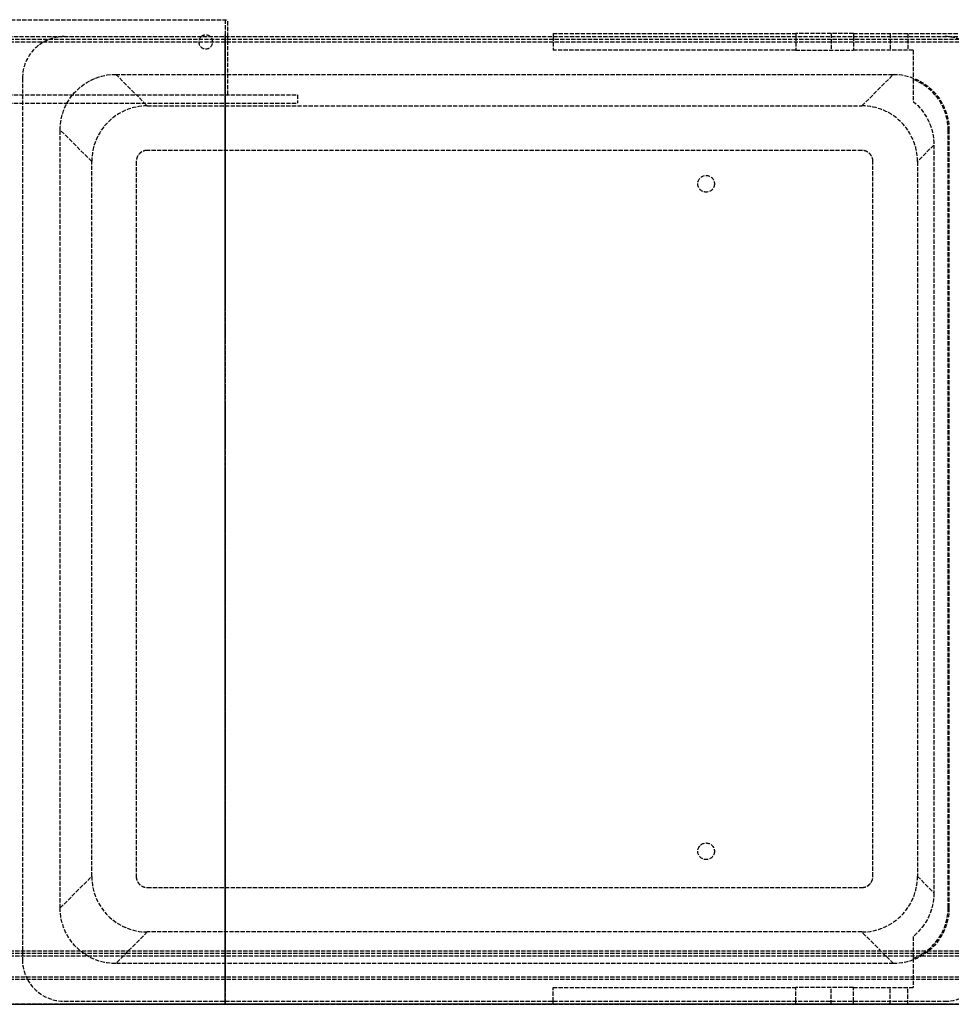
# Model space of a CAD drawing. Header units: millimetres. Extents: x -430 to 430, y 0 to 354.
# Tile 2 of 3: x -74 to 261, y 0 to 354. Entities that reach past the tile are written whole.
import ezdxf

# ---------------------------------------------------------------- set-up
doc = ezdxf.new("R2010")
doc.units = ezdxf.units.MM
doc.header["$LTSCALE"] = 10
doc.linetypes.add('ALLCAD_Strich', pattern=[0.2, 0.15, -0.05])
for name, color, linetype in [('BESCH_KONT_sich_schn_ansi_2d', 40, 'Continuous'), ('BESCH_KONT_sich_schn_grun_2d', 10, 'Continuous'), ('BESCH_KONT_sich_schn_seit_2d', 160, 'Continuous')]:
    doc.layers.add(name, color=color, linetype=linetype)

msp = doc.modelspace()

# ---------------------------------------------------------------- linework, layer by layer
at = {"layer": 'BESCH_KONT_sich_schn_ansi_2d', "linetype": 'ALLCAD_Strich'}
for p, q in [((430, 0, 401.09), (-430, 0, 401.09)), ((430, 0, 407), (-430, 0, 407)), ((430, 0, 400.59), (-430, 0, 400.59)), ((430, 0, 386), (-430, 0, 386)), ((430, 0, 385), (-430, 0, 385)), ((430, 0, 386.5), (-430, 0, 386.5)), ((430, 0, 387), (-430, 0, 387)), ((-371, 0, 1.5), (1, 0, 1.5)), ((-48, 0), (-91.27, 0)), ((-90.29, 0, 28), (-48.98, 0, 28)), ((-57.92, 0, 325), (-72.92, 0, 325)), ((-72.92, 0, 375), (-57.92, 0, 375)), ((-72.92, 0, 375), (-72.92, 0, 325)), ((-59.35, 0, 325), (-48, 0)), ((258.92, 0, 325), (-57.92, 0, 325)), ((-57.92, 0, 375), (258.92, 0, 375)), ((-57.92, 0, 325), (-57.92, 0, 375)), ((-48.98, 0, 28), (26, 0, 28)), ((-28.01, 0), (-48, 0)), ((-28.01, 0), (-39.36, 0, 325)), ((-32, 0, 1.25), (-32, 0, 4.25)), ((117.92, 0), (-28.01, 0)), ((-28.01, 0, 4.25), (229.01, 0, 4.25)), ((-28.01, 0, 1.25), (229.01, 0, 1.25)), ((-28.01, 0, 1.25), (-28.01, 0, 4.25)), ((-9.5, 0, 1.5), (-9.5, 0)), ((-4.5, 0, 1.5), (-4.5, 0)), ((1, 0, 1.5), (1, 0)), ((26, 0, 28), (26, 0)), ((117.92, 0, 20), (117.92, 0)), ((217.92, 0), (117.92, 0)), ((205.23, 0, 288.7), (117.92, 0, 20)), ((167.91, 0, 0), (167.91, 0, 0)), ((167.91, 0, 0.01), (167.91, 0, 0.01)), ((167.91, 0, 0), (167.91, 0, 0.01)), ((167.91, 0, 0), (167.91, 0, 0)), ((167.91, 0, 0.01), (167.91, 0, 0)), ((167.91, 0, 0.01), (167.91, 0, 0.01)), ((167.92, 0, 0.01), (167.92, 0, 0)), ((167.92, 0, 0), (167.92, 0, 0.01)), ((167.92, 0, 0), (167.92, 0, 0.01)), ((167.92, 0, 0.01), (167.92, 0, 0.01)), ((167.92, 0, 0.01), (167.92, 0, 0)), ((167.92, 0, 0.01), (167.92, 0, 0.01)), ((167.92, 0, 0), (167.92, 0, 0)), ((167.92, 0, 0), (167.92, 0, 0.01)), ((167.92, 0, 0), (167.92, 0, 0)), ((167.92, 0, 0), (167.92, 0, 0)), ((167.92, 0, 0), (167.92, 0, 0)), ((167.92, 0, 0.01), (167.92, 0, 0.01)), ((167.92, 0, 0.01), (167.92, 0, 0.01)), ((167.93, 0, 0), (167.93, 0, 0)), ((167.93, 0, 0.01), (167.93, 0, 0.01)), ((167.93, 0, 0), (167.93, 0, 0)), ((167.93, 0, 0.01), (167.93, 0, 0)), ((167.93, 0, 0.01), (167.93, 0, 0.01)), ((167.93, 0, 0.01), (167.93, 0, 0)), ((167.93, 0, 0), (167.93, 0, 0.01)), ((170, 0), (170, 0, 1.25)), ((176, 0), (176, 0, 1.25)), ((217.92, 0), (217.92, 0, 16)), ((217.92, 0, 16), (239.25, 0, 167.74)), ((229.01, 0), (217.92, 0)), ((287.92, 0, 325), (225.99, 0, 308.41)), ((233.42, 0, 126.3), (229.01, 0)), ((249, 0), (229.01, 0)), ((229.01, 0, 1.25), (229.01, 0, 4.25)), ((233, 0, 1.25), (233, 0, 4.25)), ((239.91, 0, 312.14), (233.42, 0, 126.3)), ((240.36, 0, 325), (239.91, 0, 312.14)), ((245.49, 0, 171.87), (287.92, 0, 160.5)), ((247.45, 0, 171.34), (247.45, 0, 314.16)), ((249, 0), (254.91, 0, 169.34)), ((273.92, 0, 325), (258.92, 0, 325)), ((258.92, 0, 375), (273.92, 0, 375)), ((258.92, 0, 375), (258.92, 0, 325)), ((260.09, 0, 317.54), (260.35, 0, 325))]:
    msp.add_line(p, q, dxfattribs=at)
at = {"layer": 'BESCH_KONT_sich_schn_ansi_2d', "linetype": 'ALLCAD_Strich', "extrusion": (0, 1, 0)}
for centre, radius, start, end in [((-167.91, 0.01), 0.00271, 0, 90), ((-167.91, 0), 0.00271, 270, 0), ((-167.91, 0.01), 0.00116, 90, 180), ((-167.91, 0), 0.00116, 180, 270), ((-167.93, 0.01), 0.00271, 0, 90), ((-167.93, 0), 0.00271, 270, 0), ((-167.92, 0.01), 0.00093, 90, 180), ((-167.92, 0.01), 0.00093, 180, 270), ((-167.93, 0.01), 0.00116, 90, 180), ((-167.93, 0), 0.00116, 180, 270), ((-244.2, 167.04), 5, 8, 105)]:
    msp.add_arc(centre, radius, start, end, dxfattribs=at)
at = {"layer": 'BESCH_KONT_sich_schn_ansi_2d', "linetype": 'ALLCAD_Strich', "extrusion": (0, -1, 0)}
for centre, radius, start, end in [((167.91, 0), 0.00116, 180, 270), ((167.91, 0.01), 0.00116, 90, 180), ((167.91, 0), 0.00271, 270, 0), ((167.91, 0.01), 0.00271, 0, 90), ((167.92, 0.01), 0.00217, 270, 0), ((167.92, 0.01), 0.00217, 0, 90), ((167.93, 0), 0.00116, 180, 270), ((167.93, 0.01), 0.00116, 90, 180), ((167.93, 0), 0.00271, 270, 0), ((167.93, 0.01), 0.00271, 0, 90), ((233.76, 279.43), 30, 105, 162)]:
    msp.add_arc(centre, radius, start, end, dxfattribs=at)
at = {"layer": 'BESCH_KONT_sich_schn_ansi_2d', "linetype": 'ALLCAD_Strich'}
for points in [[(-32, 0, 4.25), (-32, 0, 4.25), (-31.98, 0, 4.25), (-31.89, 0, 4.25), (-31.77, 0, 4.25), (-31.63, 0, 4.25), (-31.43, 0, 4.25), (-31.23, 0, 4.25), (-30.96, 0, 4.25), (-30.71, 0, 4.25), (-30.38, 0, 4.25), (-30.09, 0, 4.25), (-29.7, 0, 4.25), (-29.38, 0, 4.25), (-28.97, 0, 4.25), (-28.54, 0, 4.25), (-28.19, 0, 4.25), (-28.01, 0, 4.25)], [(-32, 0, 1.25), (-32, 0, 1.25), (-31.98, 0, 1.25), (-31.89, 0, 1.25), (-31.77, 0, 1.25), (-31.63, 0, 1.25), (-31.43, 0, 1.25), (-31.23, 0, 1.25), (-30.96, 0, 1.25), (-30.71, 0, 1.25), (-30.38, 0, 1.25), (-30.09, 0, 1.25), (-29.7, 0, 1.25), (-29.38, 0, 1.25), (-28.97, 0, 1.25), (-28.54, 0, 1.25), (-28.19, 0, 1.25), (-28.01, 0, 1.25)], [(229.01, 0, 4.25), (229.19, 0, 4.25), (229.54, 0, 4.25), (229.97, 0, 4.25), (230.38, 0, 4.25), (230.7, 0, 4.25), (231.09, 0, 4.25), (231.38, 0, 4.25), (231.71, 0, 4.25), (231.96, 0, 4.25), (232.23, 0, 4.25), (232.43, 0, 4.25), (232.63, 0, 4.25), (232.77, 0, 4.25), (232.89, 0, 4.25), (232.98, 0, 4.25), (233, 0, 4.25), (233, 0, 4.25)], [(229.01, 0, 1.25), (229.19, 0, 1.25), (229.54, 0, 1.25), (229.97, 0, 1.25), (230.38, 0, 1.25), (230.7, 0, 1.25), (231.09, 0, 1.25), (231.38, 0, 1.25), (231.71, 0, 1.25), (231.96, 0, 1.25), (232.23, 0, 1.25), (232.43, 0, 1.25), (232.63, 0, 1.25), (232.77, 0, 1.25), (232.89, 0, 1.25), (232.98, 0, 1.25), (233, 0, 1.25), (233, 0, 1.25)]]:
    msp.add_open_spline(points, degree=3, knots=[2.356803, 2.356803, 2.356803, 2.356803, 2.487602, 2.6184, 2.683799, 2.814597, 2.879996, 3.010794, 3.076194, 3.206992, 3.272391, 3.403189, 3.468588, 3.599386, 3.664785, 3.795584, 3.926382, 3.926382, 3.926382, 3.926382], dxfattribs=at)
at = {"layer": 'BESCH_KONT_sich_schn_grun_2d', "linetype": 'ALLCAD_Strich'}
for p, q in [((-371, 354), (1, 354)), ((1, 347.92), (1, 354)), ((-430, 347.92), (430, 347.92)), ((1, 327), (1, 347.92)), ((117.92, 349), (205.23, 349)), ((117.92, 349), (117.92, 347.92)), ((117.92, 347.92), (117.92, 343)), ((225.99, 349), (205.23, 349)), ((205.23, 349), (205.23, 347.92)), ((205.23, 347.92), (205.23, 343)), ((217.92, 349), (217.92, 343)), ((225.99, 349), (225.99, 347.92)), ((225.99, 349), (287.92, 349)), ((225.99, 347.92), (225.99, 343)), ((239.25, 349), (239.25, 343)), ((245.49, 349), (245.49, 343)), ((430, 346.92), (-430, 346.92)), ((430, 345.92), (-430, 345.92)), ((205.23, 343), (117.92, 343)), ((205.23, 343), (225.99, 343)), ((247.45, 343), (225.99, 343)), ((247.45, 343), (247.45, 332.52)), ((-72.92, 332.92), (-72.92, 16.08)), ((-39.36, 334.35), (240.36, 334.35)), ((-39.36, 334.35), (-28.01, 323)), ((229.01, 323), (240.36, 334.35)), ((247.45, 332.52), (247.45, 324.63)), ((-396, 327), (26, 327)), ((26, 327), (26, 324)), ((-396, 324), (26, 324)), ((-28.01, 323), (229.01, 323)), ((-59.35, 34.64), (-59.35, 314.36)), ((-48, 303.01), (-59.35, 314.36)), ((260.35, 314.36), (260.09, 314.1)), ((260.09, 34.9), (260.09, 314.1)), ((260.35, 314.36), (260.35, 34.64)), ((254.91, 308.93), (249, 303.01)), ((254.91, 308.93), (254.91, 40.07)), ((229.01, 307), (-28.01, 307)), ((-48, 45.99), (-48, 303.01)), ((-32, 303.01), (-32, 45.99)), ((233, 45.99), (233, 303.01)), ((249, 303.01), (249, 45.99)), ((-59.35, 34.64), (-48, 45.99)), ((249, 45.99), (254.91, 40.07)), ((-28.01, 42), (229.01, 42)), ((260.09, 34.9), (260.35, 34.64)), ((-28.01, 26), (-39.36, 14.65)), ((229.01, 26), (-28.01, 26)), ((240.36, 14.65), (229.01, 26)), ((247.45, 24.37), (247.45, 16.48)), ((430, 19.08), (-430, 19.08)), ((430, 18.21), (-430, 18.21)), ((430, 17.34), (-430, 17.34)), ((240.36, 14.65), (-39.36, 14.65)), ((247.45, 16.48), (247.45, 6)), ((430, 9.79), (-430, 9.79)), ((430, 8.92), (-430, 8.92)), ((117.92, 6), (205.23, 6)), ((117.92, 1.08), (117.92, 6)), ((205.23, 1.08), (205.23, 6)), ((225.99, 6), (205.23, 6)), ((217.92, 0), (217.92, 6)), ((225.99, 1.08), (225.99, 6)), ((225.99, 6), (247.45, 6)), ((239.25, 0), (239.25, 6)), ((245.49, 0), (245.49, 6)), ((-57.92, 1.08), (258.92, 1.08)), ((117.92, 0), (117.92, 1.08)), ((205.23, 0), (117.92, 0)), ((167.91, 0), (167.91, -0.01)), ((167.91, 0), (167.91, -0.01)), ((167.91, 0), (167.91, -0.01)), ((167.91, 0), (167.91, -0.01)), ((167.91, 0), (167.91, -0.01)), ((167.91, 0), (167.91, -0.01)), ((167.92, 0), (167.92, -0.01)), ((167.92, 0), (167.92, -0.01)), ((167.92, 0), (167.92, -0.01)), ((167.92, 0), (167.92, -0.01)), ((167.92, 0), (167.92, -0.01)), ((167.92, 0), (167.92, -0.01)), ((167.92, -0.01), (167.92, 0)), ((167.92, 0), (167.92, -0.01)), ((167.92, 0), (167.92, -0.01)), ((167.92, 0), (167.92, -0.01)), ((167.93, 0), (167.93, -0.01)), ((167.93, 0), (167.93, -0.01)), ((167.93, 0), (167.93, -0.01)), ((167.93, 0), (167.93, -0.01)), ((167.93, 0), (167.93, -0.01)), ((167.93, 0), (167.93, -0.01)), ((167.93, 0), (167.93, -0.01)), ((205.23, 0), (205.23, 1.08)), ((225.99, 0), (225.99, 1.08)), ((167.91, -0.01), (167.91, -0.01)), ((167.91, -0.01), (167.91, -0.01)), ((167.91, -0.01), (167.92, -0.01)), ((167.93, -0.01), (167.92, -0.01)), ((167.92, -0.01), (167.92, -0.01)), ((167.92, -0.01), (167.92, -0.01)), ((167.93, -0.01), (167.93, -0.01)), ((167.93, -0.01), (167.93, -0.01)), ((205.23, 0), (225.99, 0)), ((287.92, 0), (225.99, 0))]:
    msp.add_line(p, q, dxfattribs=at)
for centre in [(173, 295), (173, 55)]:
    msp.add_circle(centre, 3, dxfattribs=at)
for centre, radius, start, end in [((-57.92, 332.92), 15, 90, 180), ((-7, 346), 2.5, 129.8009, 0), ((-7, 346), 2.5, 50.1991, 129.8009), ((-7, 346), 2.5, 360, 50.1991), ((258.92, 332.92), 15, 0, 90), ((-57.92, 16.08), 15, 180, 208.5054), ((-57.92, 16.08), 15, 208.5054, 270), ((258.92, 16.08), 15, 270, 331.4946)]:
    msp.add_arc(centre, radius, start, end, dxfattribs=at)
at = {"layer": 'BESCH_KONT_sich_schn_grun_2d', "linetype": 'ALLCAD_Strich', "extrusion": (0, 0, -1)}
for centre, major_axis, ratio, start_param, end_param in [((-39.34, 314.34), (14.16, -14.16), 0.998783, -3.926382, -2.356803), ((240.34, 314.34), (-14.16, -14.16), 0.998783, -3.926382, -2.356803), ((235.09, 309.09), (6.98, -18.79), 0.98774, -2.10846, -1.211153), ((235.09, 39.91), (-6.98, -18.79), 0.98774, -1.93044, -1.033132), ((-39.34, 34.66), (14.16, 14.16), 0.998783, -3.926382, -2.356803), ((240.34, 34.66), (-14.16, 14.16), 0.998783, 2.356803, 3.926382)]:
    msp.add_ellipse(centre, major_axis=major_axis, ratio=ratio, start_param=start_param, end_param=end_param, dxfattribs=at)
at = {"layer": 'BESCH_KONT_sich_schn_grun_2d', "linetype": 'ALLCAD_Strich'}
for centre, major_axis, ratio, start_param, end_param in [((239.89, 313.89), (18.44, 8.36), 0.985921, -0.420274, 0.766653), ((-27.99, 302.99), (14.16, -14.16), 0.998783, 2.356803, 3.926382), ((228.99, 302.99), (-14.16, -14.16), 0.998783, -3.926382, -2.356803), ((-27.99, 46.01), (14.16, 14.16), 0.998783, 2.356803, 3.926382), ((228.99, 46.01), (-14.16, 14.16), 0.998783, -3.926382, -2.356803), ((239.89, 35.11), (18.44, -8.36), 0.985921, -0.766653, 0.420274)]:
    msp.add_ellipse(centre, major_axis=major_axis, ratio=ratio, start_param=start_param, end_param=end_param, dxfattribs=at)
for points in [[(-28.01, 307), (-28.19, 307), (-28.54, 306.98), (-28.97, 306.89), (-29.38, 306.77), (-29.7, 306.63), (-30.09, 306.43), (-30.38, 306.23), (-30.71, 305.96), (-30.96, 305.71), (-31.23, 305.38), (-31.43, 305.09), (-31.63, 304.7), (-31.77, 304.38), (-31.89, 303.96), (-31.98, 303.54), (-32, 303.19), (-32, 303.01)], [(233, 303.01), (233, 303.19), (232.98, 303.54), (232.89, 303.96), (232.77, 304.38), (232.63, 304.7), (232.43, 305.09), (232.23, 305.38), (231.96, 305.71), (231.71, 305.96), (231.38, 306.23), (231.09, 306.43), (230.7, 306.63), (230.38, 306.77), (229.97, 306.89), (229.54, 306.98), (229.19, 307), (229.01, 307)], [(-32, 45.99), (-32, 45.81), (-31.98, 45.46), (-31.89, 45.03), (-31.77, 44.62), (-31.63, 44.3), (-31.43, 43.91), (-31.23, 43.62), (-30.96, 43.29), (-30.71, 43.04), (-30.38, 42.77), (-30.09, 42.57), (-29.7, 42.37), (-29.38, 42.23), (-28.97, 42.11), (-28.54, 42.02), (-28.19, 42), (-28.01, 42)], [(229.01, 42), (229.19, 42), (229.54, 42.02), (229.97, 42.11), (230.38, 42.23), (230.7, 42.37), (231.09, 42.57), (231.38, 42.77), (231.71, 43.04), (231.96, 43.29), (232.23, 43.62), (232.43, 43.91), (232.63, 44.3), (232.77, 44.62), (232.89, 45.03), (232.98, 45.46), (233, 45.81), (233, 45.99)]]:
    msp.add_open_spline(points, degree=3, knots=[2.356803, 2.356803, 2.356803, 2.356803, 2.487602, 2.6184, 2.683799, 2.814597, 2.879996, 3.010794, 3.076194, 3.206992, 3.272391, 3.403189, 3.468588, 3.599386, 3.664785, 3.795584, 3.926382, 3.926382, 3.926382, 3.926382], dxfattribs=at)
at = {"layer": 'BESCH_KONT_sich_schn_seit_2d', "linetype": 'ALLCAD_Strich'}
for p, q in [((0, 354), (0, 327)), ((0, 354, 1.5), (0, 327, 1.5)), ((0, 354), (0, 354, 1.5)), ((0, 349, 325), (0, 347.92, 325)), ((0, 349, 308.41), (0, 349, 288.7)), ((0, 349, 288.7), (0, 343, 288.7)), ((0, 349, 308.41), (0, 343, 308.41)), ((0, 349, 20), (0, 349, 288.7)), ((0, 349, 20), (0, 343, 20)), ((0, 349, 308.41), (0, 349, 325)), ((0, 349, 1.5), (0, 349, 20)), ((0, 343, 160.5), (0, 349, 160.5)), ((0, 349, 167.74), (0, 343, 167.74)), ((0, 349, 16), (0, 343, 16)), ((0, 349, 171.87), (0, 343, 171.87)), ((0, 349), (0, 349, 1.5)), ((0, 349, 172.04), (0, 343, 172.04)), ((0, 348.5, 1.5), (0, 348.5)), ((0, 346.92, 407), (0, 347.92, 407)), ((0, 347.92, 407), (0, 347.92, 387)), ((0, 347.92, 375), (0, 347.92, 325)), ((0, 347.92, 375), (0, 339.92, 375)), ((0, 332.92, 325), (0, 347.92, 325)), ((0, 347.92, 365), (0, 332.92, 365)), ((0, 346.92, 387), (0, 346.92, 407)), ((0, 19.08, 386), (0, 345.92, 386)), ((0, 339.92, 385), (0, 345.92, 385)), ((0, 345.92, 365), (0, 344.73, 296.74)), ((0, 343.5, 1.5), (0, 343.5)), ((0, 328.6, 160.5), (0, 343, 160.5)), ((0, 343, 314.16), (0, 333.97, 314.16)), ((0, 343, 171.34), (0, 328.98, 171.34)), ((0, 343, 288.7), (0, 343, 308.41)), ((0, 343, 288.7), (0, 343, 20)), ((0, 343, 314.16), (0, 343, 308.41)), ((0, 343, 20), (0, 343, 1.5)), ((0, 343, 1.5), (0, 343)), ((0, 339.92, 370), (0, 339.92, 385)), ((0, 25.92, 385), (0, 339.92, 385)), ((0, 339.92, 375), (0, 332.92, 375)), ((0, 334.35, 325), (0, 323)), ((0, 333.97, 314.16), (0, 332.52, 314.16)), ((0, 31.92, 364), (0, 333.92, 364)), ((0, 332.92, 325), (0, 332.92, 364)), ((0, 332.92, 325), (0, 16.08, 325)), ((0, 324, 365), (0, 332.92, 365)), ((0, 25.92, 375), (0, 332.92, 375)), ((0, 332.92, 364), (0, 332.92, 375)), ((0, 331.92, 325), (0, 320.57)), ((0, 330.92, 296.74), (0, 248.92, 296.74)), ((0, 330.92, 324.12), (0, 330.92, 296.74)), ((0, 330.92, 365), (0, 330.92, 324.12)), ((0, 330.92, 324.12), (0, 324, 324.12)), ((0, 249.38, 288.26), (0, 330.46, 288.26)), ((0, 329.73, 282), (0, 250.11, 282)), ((0, 328.98, 171.34), (0, 324.63, 171.34)), ((0, 20.4, 160.5), (0, 328.6, 160.5)), ((0, 327), (0, 324)), ((0, 327), (0, 327, 28)), ((0, 327, 28), (0, 324, 28)), ((0, 324, 28), (0, 324)), ((0, 246.92, 365), (0, 324, 365)), ((0, 324, 321.98), (0, 324, 365)), ((0, 25, 321.98), (0, 324, 321.98)), ((0, 320.57), (0, 323)), ((0, 300.58), (0, 320.57)), ((0, 303.01), (0, 314.36, 325)), ((0, 34.9, 317.54), (0, 314.1, 317.54)), ((0, 300.58), (0, 311.93, 325)), ((0, 308.93, 169.34), (0, 40.07, 169.34)), ((0, 307, 1.25), (0, 307, 4.25)), ((0, 303.01, 4.25), (0, 45.99, 4.25)), ((0, 303.01, 1.25), (0, 45.99, 1.25)), ((0, 303.01, 1.25), (0, 303.01, 4.25)), ((0, 48.42), (0, 300.58)), ((0, 298), (0, 298, 1.25)), ((0, 292), (0, 292, 1.25)), ((0, 248.92, 324.12), (0, 248.92, 296.74)), ((0, 248.92, 365), (0, 248.92, 324.12)), ((0, 248.92, 324.12), (0, 25, 324.12)), ((0, 246.92, 365), (0, 206.08, 365)), ((0, 246.92, 375), (0, 246.92, 365)), ((0, 233.92, 365), (0, 235.11, 296.74)), ((0, 231.92, 375), (0, 231.92, 365)), ((0, 215.74, 355.29), (0, 224.58, 355.29)), ((0, 224.58, 366.41), (0, 224.58, 347.52)), ((0, 215.47, 347.52), (0, 224.58, 347.52)), ((0, 211.82, 243), (0, 224.58, 243)), ((0, 224.58, 261.53), (0, 224.58, 243)), ((0, 224.58, 261.53), (0, 224.58, 347.52)), ((0, 212.47, 261.53), (0, 224.58, 261.53)), ((0, 213.07, 278.93), (0, 224.58, 278.93)), ((0, 212.87, 273), (0, 224.58, 273)), ((0, 221.08, 366.41), (0, 224.58, 366.41)), ((0, 221.08, 375), (0, 221.08, 365)), ((0, 216.08, 365), (0, 207.71, 125.48)), ((0, 201.08, 273), (0, 212.87, 273)), ((0, 211.82, 243), (0, 201.08, 243)), ((0, 206.08, 375), (0, 206.08, 365)), ((0, 25, 365), (0, 206.08, 365)), ((0, 204.58, 273), (0, 204.58, 243)), ((0, 201.08, 365), (0, 201.08, 324.31)), ((0, 201.08, 324.31), (0, 26.08, 324.31)), ((0, 201.08, 250.45), (0, 201.08, 125.48)), ((0, 201.08, 243), (0, 26.08, 243)), ((0, 26.08, 125.48), (0, 201.08, 125.48)), ((0, 201.08, 324.31), (0, 201.08, 273)), ((0, 26.08, 273), (0, 201.08, 273)), ((0, 26.08, 250.45), (0, 201.08, 250.45)), ((0, 192.72, 111), (0, 34.43, 111)), ((0, 58), (0, 58, 1.25)), ((0, 52), (0, 52, 1.25)), ((0, 37.07, 325), (0, 48.42)), ((0, 28.43), (0, 48.42)), ((0, 34.64, 325), (0, 45.99)), ((0, 45.99, 1.25), (0, 45.99, 4.25)), ((0, 42, 1.25), (0, 42, 4.25)), ((0, 26), (0, 28.43)), ((0, 28.43), (0, 17.08, 325)), ((0, 26.08, 365), (0, 26.08, 324.31)), ((0, 26.08, 250.45), (0, 26.08, 125.48)), ((0, 14.29, 273), (0, 26.08, 273)), ((0, 26.08, 324.31), (0, 26.08, 273)), ((0, 26.08, 243), (0, 15.34, 243)), ((0, 26), (0, 14.65, 325)), ((0, 19.08, 385), (0, 25.92, 385)), ((0, 25.92, 385), (0, 25.92, 370)), ((0, 16.08, 375), (0, 25.92, 375)), ((0, 21.08, 365), (0, 25, 365)), ((0, 25, 365), (0, 25, 321.98)), ((0, 24.37, 171.34), (0, 20.02, 171.34)), ((0, 22.58, 243), (0, 22.58, 273)), ((0, 21.08, 365), (0, 6.08, 365)), ((0, 21.08, 375), (0, 21.08, 365)), ((0, 6, 160.5), (0, 20.4, 160.5)), ((0, 20.02, 171.34), (0, 6, 171.34)), ((0, 18.22, 160.5), (0, 19.44, 125.48)), ((0, 11.08, 365), (0, 18.22, 160.5)), ((0, 9.79, 401.09), (0, 18.21, 386.5)), ((0, 17.34, 386), (0, 8.92, 400.59)), ((0, 16.48, 314.16), (0, 15.03, 314.16)), ((0, 16.08, 375), (0, 16.08, 325)), ((0, 1.08, 325), (0, 16.08, 325)), ((0, 16.08, 375), (0, 1.08, 375)), ((0, 2.58, 243), (0, 15.34, 243)), ((0, 15.03, 314.16), (0, 6, 314.16)), ((0, 2.58, 261.53), (0, 14.69, 261.53)), ((0, 2.58, 273), (0, 14.29, 273)), ((0, 2.58, 278.93), (0, 14.08, 278.93)), ((0, 2.58, 347.52), (0, 11.69, 347.52)), ((0, 2.58, 355.29), (0, 11.42, 355.29)), ((0, 8.92, 400.59), (0, 9.79, 401.09)), ((0, 6.08, 375), (0, 6.08, 365)), ((0, 2.58, 366.41), (0, 6.08, 366.41)), ((0, 0, 288.7), (0, 6, 288.7)), ((0, 6, 20), (0, 6, 288.7)), ((0, 0, 20), (0, 6, 20)), ((0, 0, 308.41), (0, 6, 308.41)), ((0, 6, 308.41), (0, 6, 288.7)), ((0, 6), (0, 6, 20)), ((0, 6, 308.41), (0, 6, 314.16)), ((0, 0), (0, 6)), ((0, 0, 160.5), (0, 6, 160.5)), ((0, 0, 167.74), (0, 6, 167.74)), ((0, 0, 171.87), (0, 6, 171.87)), ((0, 0, 16), (0, 6, 16)), ((0, 0, 172.04), (0, 6, 172.04)), ((0, 2.58, 347.52), (0, 2.58, 366.41)), ((0, 2.58, 347.52), (0, 2.58, 261.53)), ((0, 2.58, 243), (0, 2.58, 261.53)), ((0, 1.08, 325), (0, 0, 325)), ((0, 1.08, 325), (0, 1.08, 375)), ((0, 0, 20), (0, 0)), ((0, 0, 325), (0, 0, 308.41)), ((0, 0, 288.7), (0, 0, 308.41)), ((0, 0, 288.7), (0, 0, 20)), ((0, 0, 0.01), (0, -0.01, 0.01)), ((0, 0, 0.01), (0, -0.01, 0.01)), ((0, 0, 0), (0, -0.01, 0)), ((0, 0, 0), (0, -0.01, 0)), ((0, 0, 0), (0, -0.01, 0)), ((0, 0, 0.01), (0, -0.01, 0.01)), ((0, -0.01, 0.01), (0, 0, 0.01)), ((0, 0, 0.01), (0, -0.01, 0.01)), ((0, 0, 0), (0, -0.01, 0)), ((0, 0, 0.01), (0, -0.01, 0.01)), ((0, 0, 0.01), (0, -0.01, 0.01)), ((0, 0, 0), (0, -0.01, 0)), ((0, 0, 0), (0, -0.01, 0)), ((0, 0, 0.01), (0, -0.01, 0.01)), ((0, 0, 0.01), (0, -0.01, 0.01)), ((0, -0.01, 0.01), (0, -0.01, 0.01)), ((0, -0.01, 0), (0, -0.01, 0.01)), ((0, -0.01, 0), (0, -0.01, 0))]:
    msp.add_line(p, q, dxfattribs=at)
at = {"layer": 'BESCH_KONT_sich_schn_seit_2d', "linetype": 'ALLCAD_Strich', "extrusion": (1, 0, 0)}
for centre in [(296, 380), (56, 380)]:
    msp.add_circle(centre, 2.5, dxfattribs=at)
at = {"layer": 'BESCH_KONT_sich_schn_seit_2d', "linetype": 'ALLCAD_Strich', "extrusion": (-1, 0, 0)}
for centre, start, end in [((-345.92, 387), 180, 270), ((-19.08, 387), 270, 330)]:
    msp.add_arc(centre, 2, start, end, dxfattribs=at)
at = {"layer": 'BESCH_KONT_sich_schn_seit_2d', "linetype": 'ALLCAD_Strich', "extrusion": (1, 0, 0)}
for centre, radius, start, end in [((345.92, 387), 1, 270, 0), ((333.92, 370), 6, 270, 0), ((31.92, 370), 6, 180, 270), ((19.08, 387), 1, 210, 270)]:
    msp.add_arc(centre, radius, start, end, dxfattribs=at)
at = {"layer": 'BESCH_KONT_sich_schn_seit_2d', "linetype": 'ALLCAD_Strich', "extrusion": (-1, 0, 0)}
for centre, major_axis, ratio, start_param, end_param in [((0, 330.92, 327.97), (0, -14.35), 0.267952, -2.261124, -1.810065), ((0, 330.92, 327.97), (0, -14.35), 0.267952, -1.810065, -1.570796), ((0, 313.89, 312.13), (0, 20.01, 0.06), 0.270447, -1.559292, -0.372365), ((0, 321.45, 528.78), (0, -20.01, -573.07), 0.034878, -1.188145, -0.898525), ((0, 309.09, 174.66), (0, -20.01, -0.05), 0.265447, -2.459441, -1.562134), ((0, 248.92, 327.97), (0, -14.35), 0.267952, -1.570796, -0.880469), ((0, 201.08, 327.98), (0, -13.71), 0.267961, -2.19428, -1.570796), ((0, 39.91, 174.66), (0, -20.01, 0.05), 0.265447, -1.579459, -0.682152), ((0, 35.11, 312.13), (0, 20.01, -0.06), 0.270447, -2.769228, -1.582301), ((0, 26.08, 327.98), (0, -13.71), 0.267961, -1.570796, -0.947313), ((0, 27.55, 528.78), (0, 20.01, -573.07), 0.034878, 0.898525, 1.188145)]:
    msp.add_ellipse(centre, major_axis=major_axis, ratio=ratio, start_param=start_param, end_param=end_param, dxfattribs=at)
at = {"layer": 'BESCH_KONT_sich_schn_seit_2d', "linetype": 'ALLCAD_Strich'}
for points, knots in [([(0, 339.27, 296.74), (0, 339.36, 296.74), (0, 341.07, 296.74), (0, 342.96, 296.74), (0, 344.44, 296.74), (0, 344.73, 296.74), (0, 344.73, 296.74)], [-0.5867527, -0.5867527, -0.5867527, -0.5867527, -0.5714286, -0.2857143, -0.1785714, 0, 0, 0, 0]), ([(0, 329.73, 282), (0, 331.67, 282), (0, 333.61, 282.38), (0, 337.21, 283.85), (0, 338.86, 284.94), (0, 341.63, 287.66), (0, 342.75, 289.29), (0, 344.28, 292.86), (0, 344.7, 294.8), (0, 344.73, 296.74)], [0, 0, 0, 0, 0.388841, 0.388841, 0.777682, 0.777682, 1.166524, 1.166524, 1.555365, 1.555365, 1.555365, 1.555365]), ([(0, 339.27, 296.74), (0, 338.53, 296.74), (0, 337.26, 296.74), (0, 335.88, 296.74), (0, 335.35, 296.74)], [-0.4132997, -0.4132997, -0.4132997, -0.4132997, -0.2857143, -0.2078142, -0.2078142, -0.2078142, -0.2078142]), ([(0, 330.46, 288.26), (0, 331.08, 288.26), (0, 331.71, 288.35), (0, 332.97, 288.68), (0, 333.6, 288.93), (0, 335.17, 289.76), (0, 336.09, 290.46), (0, 337.6, 292.06), (0, 338.22, 292.98), (0, 339.02, 294.86), (0, 339.24, 295.78), (0, 339.27, 296.74)], [-1.341512, -1.341512, -1.341512, -1.341512, -1.151923, -1.151923, -0.950064, -0.950064, -0.614021, -0.614021, -0.286832, -0.286832, 0, 0, 0, 0]), ([(0, 335.35, 296.74), (0, 335.15, 296.74), (0, 333.71, 296.74), (0, 332.21, 296.74), (0, 330.92, 296.74)], [-0.2078142, -0.2078142, -0.2078142, -0.2078142, -0.1785714, 0, 0, 0, 0]), ([(0, 330.46, 288.26), (0, 330.51, 289.14), (0, 330.57, 290.08), (0, 330.65, 291.5), (0, 330.67, 291.93), (0, 330.69, 292.37)], [0.9498604, 0.9498604, 0.9498604, 0.9498604, 1.1665237, 1.1665237, 1.2587759, 1.2587759, 1.2587759, 1.2587759]), ([(0, 330.46, 288.26), (0, 330.41, 287.56), (0, 330.37, 286.9), (0, 330.23, 284.94), (0, 330.13, 283.85), (0, 329.93, 282.38), (0, 329.83, 282), (0, 329.73, 282)], [0.6055046, 0.6055046, 0.6055046, 0.6055046, 0.7776825, 0.7776825, 1.1665237, 1.1665237, 1.555365, 1.555365, 1.555365, 1.555365]), ([(0, 307, 4.25), (0, 307, 4.25), (0, 306.98, 4.25), (0, 306.89, 4.25), (0, 306.77, 4.25), (0, 306.63, 4.25), (0, 306.43, 4.25), (0, 306.23, 4.25), (0, 305.96, 4.25), (0, 305.71, 4.25), (0, 305.38, 4.25), (0, 305.09, 4.25), (0, 304.7, 4.25), (0, 304.38, 4.25), (0, 303.96, 4.25), (0, 303.54, 4.25), (0, 303.19, 4.25), (0, 303.01, 4.25)], [2.356803, 2.356803, 2.356803, 2.356803, 2.487602, 2.6184, 2.683799, 2.814597, 2.879996, 3.010794, 3.076194, 3.206992, 3.272391, 3.403189, 3.468588, 3.599386, 3.664785, 3.795584, 3.926382, 3.926382, 3.926382, 3.926382]), ([(0, 307, 1.25), (0, 307, 1.25), (0, 306.98, 1.25), (0, 306.89, 1.25), (0, 306.77, 1.25), (0, 306.63, 1.25), (0, 306.43, 1.25), (0, 306.23, 1.25), (0, 305.96, 1.25), (0, 305.71, 1.25), (0, 305.38, 1.25), (0, 305.09, 1.25), (0, 304.7, 1.25), (0, 304.38, 1.25), (0, 303.96, 1.25), (0, 303.54, 1.25), (0, 303.19, 1.25), (0, 303.01, 1.25)], [2.356803, 2.356803, 2.356803, 2.356803, 2.487602, 2.6184, 2.683799, 2.814597, 2.879996, 3.010794, 3.076194, 3.206992, 3.272391, 3.403189, 3.468588, 3.599386, 3.664785, 3.795584, 3.926382, 3.926382, 3.926382, 3.926382]), ([(0, 250.11, 282), (0, 250.01, 282), (0, 249.91, 282.38), (0, 249.71, 283.85), (0, 249.61, 284.94), (0, 249.47, 286.9), (0, 249.43, 287.56), (0, 249.38, 288.26)], [0, 0, 0, 0, 0.3888412, 0.3888412, 0.7776825, 0.7776825, 0.9498604, 0.9498604, 0.9498604, 0.9498604]), ([(0, 235.11, 296.74), (0, 235.15, 294.8), (0, 235.56, 292.86), (0, 237.09, 289.29), (0, 238.21, 287.66), (0, 240.98, 284.94), (0, 242.63, 283.85), (0, 246.23, 282.38), (0, 248.17, 282), (0, 250.11, 282)], [0, 0, 0, 0, 0.388841, 0.388841, 0.777682, 0.777682, 1.166524, 1.166524, 1.555365, 1.555365, 1.555365, 1.555365]), ([(0, 249.15, 292.37), (0, 249.17, 291.93), (0, 249.19, 291.5), (0, 249.27, 290.08), (0, 249.33, 289.14), (0, 249.38, 288.26)], [0.2965891, 0.2965891, 0.2965891, 0.2965891, 0.3888412, 0.3888412, 0.6055046, 0.6055046, 0.6055046, 0.6055046]), ([(0, 240.57, 296.74), (0, 240.59, 296.15), (0, 240.68, 295.57), (0, 241, 294.39), (0, 241.24, 293.81), (0, 242.11, 292.22), (0, 242.88, 291.29), (0, 244.61, 289.8), (0, 245.58, 289.21), (0, 247.57, 288.43), (0, 248.51, 288.26), (0, 249.38, 288.26)], [-1.146737, -1.146737, -1.146737, -1.146737, -0.997536, -0.997536, -0.838585, -0.838585, -0.54058, -0.54058, -0.261998, -0.261998, 0, 0, 0, 0]), ([(0, 248.92, 296.74), (0, 248.66, 296.74), (0, 247.63, 296.74), (0, 246.14, 296.74), (0, 244.94, 296.74), (0, 244.49, 296.74)], [-1, -1, -1, -1, -0.9642857, -0.8571429, -0.7922216, -0.7922216, -0.7922216, -0.7922216]), ([(0, 235.11, 296.74), (0, 235.11, 296.74), (0, 235.14, 296.74), (0, 235.57, 296.74), (0, 237.35, 296.74), (0, 239.66, 296.74), (0, 240.57, 296.74)], [-1, -1, -1, -1, -0.9642857, -0.8571429, -0.5714286, -0.413237, -0.413237, -0.413237, -0.413237]), ([(0, 201.08, 125.48), (0, 201.33, 125.48), (0, 201.82, 125.48), (0, 202.8, 125.48), (0, 203.98, 125.48), (0, 205.68, 125.48), (0, 206.94, 125.48), (0, 207.6, 125.48), (0, 207.71, 125.48), (0, 207.71, 125.48)], [-1, -1, -1, -1, -0.928571, -0.857143, -0.714286, -0.571429, -0.285714, -0.142857, 0, 0, 0, 0]), ([(0, 192.72, 111), (0, 194.64, 111), (0, 196.56, 111.37), (0, 200.12, 112.81), (0, 201.76, 113.88), (0, 204.52, 116.54), (0, 205.65, 118.15), (0, 207.21, 121.65), (0, 207.65, 123.56), (0, 207.71, 125.48)], [0, 0, 0, 0, 0.408444, 0.408444, 0.816888, 0.816888, 1.225331, 1.225331, 1.633775, 1.633775, 1.633775, 1.633775]), ([(0, 201.08, 125.48), (0, 200.38, 123.56), (0, 199.69, 121.65), (0, 198.29, 118.15), (0, 197.6, 116.54), (0, 196.21, 113.88), (0, 195.51, 112.81), (0, 194.12, 111.37), (0, 193.42, 111), (0, 192.72, 111)], [0, 0, 0, 0, 0.408444, 0.408444, 0.816888, 0.816888, 1.225331, 1.225331, 1.633775, 1.633775, 1.633775, 1.633775]), ([(0, 45.99, 4.25), (0, 45.81, 4.25), (0, 45.46, 4.25), (0, 45.03, 4.25), (0, 44.62, 4.25), (0, 44.3, 4.25), (0, 43.91, 4.25), (0, 43.62, 4.25), (0, 43.29, 4.25), (0, 43.04, 4.25), (0, 42.77, 4.25), (0, 42.57, 4.25), (0, 42.37, 4.25), (0, 42.23, 4.25), (0, 42.11, 4.25), (0, 42.02, 4.25), (0, 42, 4.25), (0, 42, 4.25)], [2.356803, 2.356803, 2.356803, 2.356803, 2.487602, 2.6184, 2.683799, 2.814597, 2.879996, 3.010794, 3.076194, 3.206992, 3.272391, 3.403189, 3.468588, 3.599386, 3.664785, 3.795584, 3.926382, 3.926382, 3.926382, 3.926382]), ([(0, 45.99, 1.25), (0, 45.81, 1.25), (0, 45.46, 1.25), (0, 45.03, 1.25), (0, 44.62, 1.25), (0, 44.3, 1.25), (0, 43.91, 1.25), (0, 43.62, 1.25), (0, 43.29, 1.25), (0, 43.04, 1.25), (0, 42.77, 1.25), (0, 42.57, 1.25), (0, 42.37, 1.25), (0, 42.23, 1.25), (0, 42.11, 1.25), (0, 42.02, 1.25), (0, 42, 1.25), (0, 42, 1.25)], [2.356803, 2.356803, 2.356803, 2.356803, 2.487602, 2.6184, 2.683799, 2.814597, 2.879996, 3.010794, 3.076194, 3.206992, 3.272391, 3.403189, 3.468588, 3.599386, 3.664785, 3.795584, 3.926382, 3.926382, 3.926382, 3.926382]), ([(0, 34.43, 111), (0, 33.74, 111), (0, 33.04, 111.37), (0, 31.65, 112.81), (0, 30.95, 113.88), (0, 29.56, 116.54), (0, 28.86, 118.15), (0, 27.47, 121.65), (0, 26.78, 123.56), (0, 26.08, 125.48)], [0, 0, 0, 0, 0.408444, 0.408444, 0.816888, 0.816888, 1.225331, 1.225331, 1.633775, 1.633775, 1.633775, 1.633775]), ([(0, 21.89, 117.78), (0, 22.5, 116.85), (0, 23.21, 115.98), (0, 25.4, 113.88), (0, 27.04, 112.81), (0, 30.6, 111.37), (0, 32.51, 111), (0, 34.43, 111)], [0.57976, 0.57976, 0.57976, 0.57976, 0.816888, 0.816888, 1.225331, 1.225331, 1.633775, 1.633775, 1.633775, 1.633775]), ([(0, 21.62, 125.48), (0, 22.09, 125.48), (0, 23.04, 125.48), (0, 24.59, 125.48), (0, 25.58, 125.48), (0, 26.08, 125.48)], [-0.4694348, -0.4694348, -0.4694348, -0.4694348, -0.2857143, -0.1428571, 0, 0, 0, 0]), ([(0, 19.44, 125.48), (0, 19.51, 123.56), (0, 19.95, 121.65), (0, 21.06, 119.16), (0, 21.45, 118.45), (0, 21.89, 117.78)], [0, 0, 0, 0, 0.4084438, 0.4084438, 0.5797598, 0.5797598, 0.5797598, 0.5797598]), ([(0, 19.44, 125.48), (0, 19.44, 125.48), (0, 19.47, 125.48), (0, 19.64, 125.48), (0, 20.05, 125.48), (0, 20.77, 125.48), (0, 21.36, 125.48), (0, 21.62, 125.48)], [-1, -1, -1, -1, -0.9285714, -0.8571429, -0.7142857, -0.5714286, -0.4694348, -0.4694348, -0.4694348, -0.4694348])]:
    msp.add_open_spline(points, degree=3, knots=knots, dxfattribs=at)
for points, weights in [([(0, 339.27, 296.74), (0, 339.66, 310.23), (0, 340.06, 325)], [1.00000025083, 1.00039826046, 1]), ([(0, 239.78, 325), (0, 240.18, 310.23), (0, 240.57, 296.74)], [1, 1.00039826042, 1.00000025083]), ([(0, 201.08, 250.45), (0, 204.66, 250.45), (0, 209.08, 325)], [1.11832587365, 1.11832587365, 1]), ([(0, 18.08, 325), (0, 22.5, 250.45), (0, 26.08, 250.45)], [1, 1.11832587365, 1.11832587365])]:
    msp.add_rational_spline(points, weights, degree=2, dxfattribs=at)
for points in [[(0, 330.69, 292.37), (0, 330.77, 293.78), (0, 330.84, 295.26), (0, 330.92, 296.74)], [(0, 248.92, 296.74), (0, 249, 295.26), (0, 249.07, 293.78), (0, 249.15, 292.37)], [(0, 244.49, 296.74), (0, 243.09, 296.74), (0, 241.76, 296.74), (0, 240.57, 296.74)]]:
    msp.add_open_spline(points, degree=3, dxfattribs=at)

doc.saveas('drawing.dxf')
